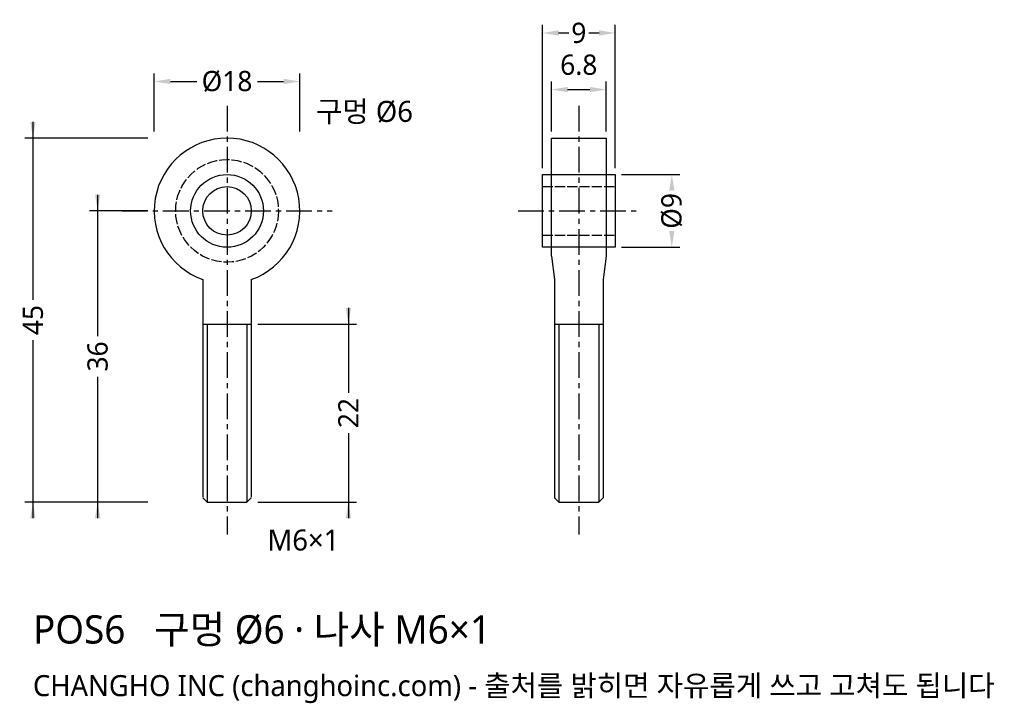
# Model space of a CAD drawing. Header units: millimetres. Extents: x -26 to 96, y -61 to 24.
import ezdxf

# ---------------------------------------------------------------- set-up
doc = ezdxf.new("R2010")
doc.units = ezdxf.units.MM
doc.linetypes.add('CENTER', pattern=[5.08, 3.175, -0.635, 0.635, -0.635])
doc.linetypes.add('DASHED', pattern=[1.524, 1.27, -0.254])
for name, color, linetype in [('나사선', 8, 'CONTINUOUS'), ('문자', 7, 'CONTINUOUS'), ('숨은선', 3, 'DASHED'), ('외형선', 7, 'CONTINUOUS'), ('중심선', 1, 'CENTER'), ('치수', 4, 'CONTINUOUS')]:
    doc.layers.add(name, color=color, linetype=linetype)
doc.styles.add('CH_KOR', font='malgun.ttf')
doc.dimstyles.new('CH_DIM', dxfattribs={"dimtxt": 2.5, "dimasz": 2, "dimexe": 1, "dimexo": 0.8, "dimgap": 0.8, "dimtad": 1, "dimdec": 1, "dimdsep": 46, "dimtxsty": 'CH_KOR', "dimcen": 2.5, "dimclrd": 4, "dimclre": 4, "dimclrt": 4, "dimazin": 3, "dimtfac": 1, "dimtmove": 0, "dimatfit": 3})

# ---------------------------------------------------------------- blocks, each defined once
blk = doc.blocks.new('_CLOSEDFILLED')
at = {"color": 0, "linetype": 'BYBLOCK'}
blk.add_solid([(-1, 0.164), (0, 0), (-1, -0.164)], dxfattribs=at)
blk = doc.blocks.new('*D1')
at = {"color": 4}
for p, q in [((-9, 9.8), (-9, 17)), ((-7, 16), (-3.75, 16)), ((3.75, 16), (7, 16)), ((9, 9.8), (9, 17))]:
    blk.add_line(p, q, dxfattribs=at)
at = {"layer": 'Defpoints'}
for p in [(-9, 16), (-9, 9), (9, 9)]:
    blk.add_point(p, dxfattribs=at)
at = {"layer": '치수', "color": 4, "xscale": 2, "yscale": 2, "rotation": 180}
blk.add_blockref('_CLOSEDFILLED', (-9, 16), dxfattribs=at)
at = {"layer": '치수', "color": 4, "xscale": 2, "yscale": 2}
blk.add_blockref('_CLOSEDFILLED', (9, 16), dxfattribs=at)
at = {"layer": '치수', "color": 4, "insert": (0, 16), "char_height": 2.5, "attachment_point": 5, "style": 'CH_KOR'}
blk.add_mtext('Ø18', dxfattribs=at)
blk = doc.blocks.new('*D2')
at = {"color": 4}
for p, q in [((-16, 2), (-16, -15.5)), ((-9.8, 0), (-17, 0)), ((-16, -20.5), (-16, -38)), ((-9.8, -36), (-17, -36))]:
    blk.add_line(p, q, dxfattribs=at)
at = {"layer": 'Defpoints'}
for p in [(-16, 0), (-9, 0), (-9, -36)]:
    blk.add_point(p, dxfattribs=at)
at = {"layer": '치수', "color": 4, "xscale": 2, "yscale": 2}
for p, rotation in [((-16, 0), 270), ((-16, -36), 90)]:
    blk.add_blockref('_CLOSEDFILLED', p, dxfattribs=dict(at, rotation=rotation))
at = {"layer": '치수', "color": 4, "insert": (-16, -18), "char_height": 2.5, "attachment_point": 5, "rotation": 90, "style": 'CH_KOR'}
blk.add_mtext('36', dxfattribs=at)
blk = doc.blocks.new('*D3')
at = {"color": 4}
for p, q in [((-24, 11), (-24, -11)), ((-9.8, 9), (-25, 9)), ((-24, -16), (-24, -38)), ((-9.8, -36), (-25, -36))]:
    blk.add_line(p, q, dxfattribs=at)
at = {"layer": 'Defpoints'}
for p in [(-24, 9), (-9, 9), (-9, -36)]:
    blk.add_point(p, dxfattribs=at)
at = {"layer": '치수', "color": 4, "xscale": 2, "yscale": 2}
for p, rotation in [((-24, 9), 270), ((-24, -36), 90)]:
    blk.add_blockref('_CLOSEDFILLED', p, dxfattribs=dict(at, rotation=rotation))
at = {"layer": '치수', "color": 4, "insert": (-24, -13.5), "char_height": 2.5, "attachment_point": 5, "rotation": 90, "style": 'CH_KOR'}
blk.add_mtext('45', dxfattribs=at)
blk = doc.blocks.new('*D4')
at = {"color": 4}
for p, q in [((15, -12), (15, -22.5)), ((3.8, -14), (16, -14)), ((15, -27.5), (15, -38)), ((3.8, -36), (16, -36))]:
    blk.add_line(p, q, dxfattribs=at)
at = {"layer": 'Defpoints'}
for p in [(3, -14), (15, -14), (3, -36)]:
    blk.add_point(p, dxfattribs=at)
at = {"layer": '치수', "color": 4, "xscale": 2, "yscale": 2}
for p, rotation in [((15, -14), 270), ((15, -36), 90)]:
    blk.add_blockref('_CLOSEDFILLED', p, dxfattribs=dict(at, rotation=rotation))
at = {"layer": '치수', "color": 4, "insert": (15, -25), "char_height": 2.5, "attachment_point": 5, "rotation": 90, "style": 'CH_KOR'}
blk.add_mtext('22', dxfattribs=at)
blk = doc.blocks.new('*D5')
at = {"color": 4}
for p, q in [((39, 5.3), (39, 23)), ((41, 22), (42.25, 22)), ((44.75, 22), (46, 22)), ((48, 5.3), (48, 23))]:
    blk.add_line(p, q, dxfattribs=at)
at = {"layer": 'Defpoints'}
for p in [(39, 22), (39, 4.5), (48, 4.5)]:
    blk.add_point(p, dxfattribs=at)
at = {"layer": '치수', "color": 4, "xscale": 2, "yscale": 2, "rotation": 180}
blk.add_blockref('_CLOSEDFILLED', (39, 22), dxfattribs=at)
at = {"layer": '치수', "color": 4, "xscale": 2, "yscale": 2}
blk.add_blockref('_CLOSEDFILLED', (48, 22), dxfattribs=at)
at = {"layer": '치수', "color": 4, "insert": (43.5, 22), "char_height": 2.5, "attachment_point": 5, "style": 'CH_KOR'}
blk.add_mtext('9', dxfattribs=at)
blk = doc.blocks.new('*D7')
at = {"color": 4}
for p, q in [((48.8, 4.5), (56, 4.5)), ((48.8, -4.5), (56, -4.5))]:
    blk.add_line(p, q, dxfattribs=at)
at = {"layer": 'Defpoints'}
for p in [(48, 4.5), (48, -4.5), (55, -4.5)]:
    blk.add_point(p, dxfattribs=at)
at = {"layer": '치수', "color": 4, "xscale": 2, "yscale": 2}
for p, rotation in [((55, 4.5), 90), ((55, -4.5), 270)]:
    blk.add_blockref('_CLOSEDFILLED', p, dxfattribs=dict(at, rotation=rotation))
at = {"layer": '치수', "color": 4, "insert": (55, 0), "char_height": 2.5, "attachment_point": 5, "rotation": 90, "style": 'CH_KOR'}
blk.add_mtext('Ø9', dxfattribs=at)

msp = doc.modelspace()

# ---------------------------------------------------------------- linework, layer by layer
at = {"layer": '나사선'}
for p, q in [((-3, -14), (3, -14)), ((-2.46, -14), (-2.46, -36)), ((2.46, -14), (2.46, -36)), ((40.5, -14), (46.5, -14)), ((41.04, -14), (41.04, -36)), ((45.96, -14), (45.96, -36))]:
    msp.add_line(p, q, dxfattribs=at)
at = {"layer": '숨은선'}
for p, q in [((39, 3), (48, 3)), ((39, -3), (48, -3))]:
    msp.add_line(p, q, dxfattribs=at)
msp.add_circle((0, 0), 6.35, dxfattribs=at)
at = {"layer": '외형선'}
for p, q in [((40.12, -5.58), (40.5, -8.49)), ((46.88, -5.58), (46.5, -8.49)), ((-3, -8.49), (-3, -35.4)), ((3, -8.49), (3, -35.4)), ((40.5, -8.49), (40.5, -35.46)), ((46.5, -8.49), (46.5, -35.46))]:
    msp.add_line(p, q, dxfattribs=at)
for points in [[(40.12, -5.58), (40.12, 9), (46.88, 9), (46.88, -5.58)], [(-3, -35.46), (-2.46, -36), (2.46, -36), (3, -35.46)], [(40.5, -35.46), (41.04, -36), (45.96, -36), (46.5, -35.46)]]:
    msp.add_lwpolyline(points, dxfattribs=at)
msp.add_lwpolyline([(39, -4.5), (39, 4.5), (48, 4.5), (48, -4.5)], close=True, dxfattribs=at)
for radius in [4.5, 3]:
    msp.add_circle((0, 0), radius, dxfattribs=at)
msp.add_arc((0, 0), 9, -70.5288, 250.5288, dxfattribs=at)
at = {"layer": '중심선'}
for p, q in [((0, 13), (0, -40)), ((43.5, 13), (43.5, -40)), ((-13, 0), (13, 0)), ((36, 0), (51, 0))]:
    msp.add_line(p, q, dxfattribs=at)

# ---------------------------------------------------------------- texts
at = {"layer": '문자', "style": 'CH_KOR'}
for s, height, p in [('구멍 Ø6', 2.6, (11, 11)), ('M6×1', 2.6, (5, -42)), ('POS6   구멍 Ø6 · 나사 M6×1', 3.5, (-24, -53.5)), ('CHANGHO INC (changhoinc.com) - 출처를 밝히면 자유롭게 쓰고 고쳐도 됩니다', 2.6, (-24, -60))]:
    msp.add_text(s, height=height, dxfattribs=at).set_placement(p)

# ---------------------------------------------------------------- dimensions: what is measured, and where the dimension line sits
at = {"layer": '치수'}
dim = msp.add_linear_dim(base=(39, 22), p1=(39, 4.5), p2=(48, 4.5), dimstyle='CH_DIM', override={"dimscale": 1}, dxfattribs=at)
dim.commit()
dim.dimension.update_dxf_attribs({"geometry": '*D5', "text_midpoint": (43.5, 22)})
msp.add_linear_dim(base=(40.12, 15), p1=(40.12, 9), p2=(46.88, 9), dimstyle='CH_DIM', override={"dimscale": 1}, dxfattribs=at).render()
dim = msp.add_linear_dim(base=(-9, 16), p1=(-9, 9), p2=(9, 9), text='Ø18', dimstyle='CH_DIM', override={"dimscale": 1}, dxfattribs=at)
dim.commit()
dim.dimension.update_dxf_attribs({"geometry": '*D1', "text_midpoint": (0, 16)})
for base, p1, p2, picture, middle in [((-24, 9), (-9, 9), (-9, -36), '*D3', (-24, -13.5)), ((-16, 0), (-9, 0), (-9, -36), '*D2', (-16, -18)), ((15, -14), (3, -14), (3, -36), '*D4', (15, -25))]:
    dim = msp.add_linear_dim(base=base, p1=p1, p2=p2, angle=90, dimstyle='CH_DIM', override={"dimscale": 1}, dxfattribs=at)
    dim.commit()
    dim.dimension.update_dxf_attribs({"geometry": picture, "text_midpoint": middle})
dim = msp.add_linear_dim(base=(55, -4.5), p1=(48, -4.5), p2=(48, 4.5), angle=90, text='Ø9', dimstyle='CH_DIM', override={"dimscale": 1}, dxfattribs=at)
dim.commit()
dim.dimension.update_dxf_attribs({"geometry": '*D7', "text_midpoint": (55, 0)})

doc.saveas('drawing.dxf')
